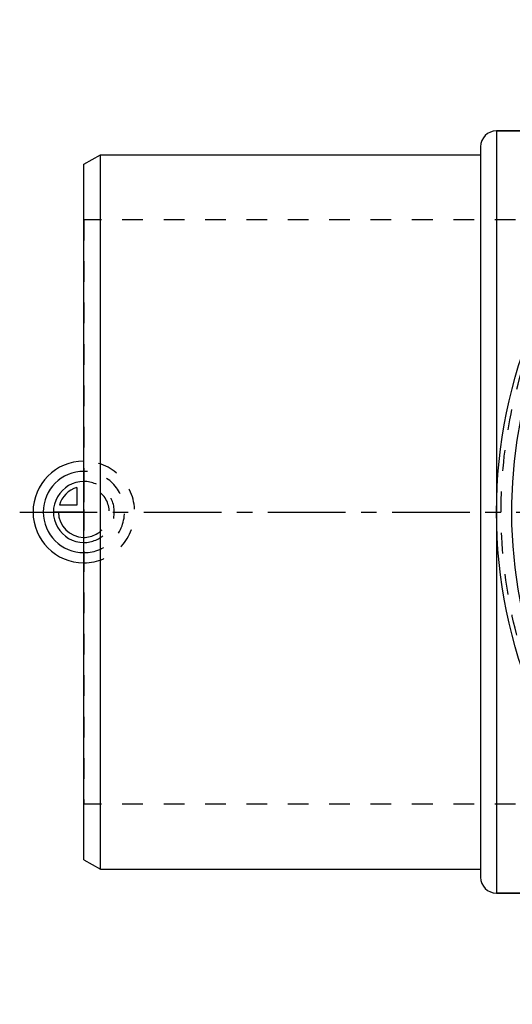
# Model space of a CAD drawing. Header units: millimetres. Extents: x 268 to 733, y 336 to 664.
# Tile 1 of 4: x 268 to 423, y 340 to 650. Entities that reach past the tile are written whole.
import ezdxf

# ---------------------------------------------------------------- set-up
doc = ezdxf.new("R2010")
doc.units = ezdxf.units.MM
doc.header["$LTSCALE"] = 65.185185
doc.linetypes.add('CENTER', pattern=[0.6, 0.375, -0.075, 0.075, -0.075])
doc.linetypes.add('HIDDEN', pattern=[0.2, 0.1, -0.1])
for name, color, linetype in [('FASEN', 7, 'CONTINUOUS'), ('KOERPER', 7, 'CONTINUOUS'), ('KONST.EL_MIT_GEO', 7, 'CONTINUOUS'), ('KURVEN', 7, 'CONTINUOUS'), ('L1', 7, 'CONTINUOUS')]:
    doc.layers.add(name, color=color, linetype=linetype)

msp = doc.modelspace()

# ---------------------------------------------------------------- linework, layer by layer
at = {"layer": 'FASEN', "color": 7, "linetype": 'Continuous'}
for p, q in [((288, 605), (293.2, 608)), ((293.2, 383), (293.2, 608)), ((288, 386), (288, 605)), ((288, 386), (293.2, 383))]:
    msp.add_line(p, q, dxfattribs=at)
at = {"layer": 'KOERPER', "color": 7, "linetype": 'Continuous'}
for p, q in [((474.91, 615.5), (418, 615.5)), ((474.91, 375.5), (418, 375.5))]:
    msp.add_line(p, q, dxfattribs=at)
at = {"layer": 'KONST.EL_MIT_GEO', "color": 7, "linetype": 'Continuous'}
for p, q in [((418, 615.5), (418, 375.5)), ((418, 615.5), (474.91, 615.5)), ((293.2, 608), (413, 608)), ((413, 610.5), (413, 380.5)), ((293.2, 383), (413, 383)), ((418, 375.5), (474.91, 375.5))]:
    msp.add_line(p, q, dxfattribs=at)
at = {"layer": 'KONST.EL_MIT_GEO', "color": 8, "linetype": 'HIDDEN'}
for p, q in [((288, 587.5), (288, 403.5)), ((528.26, 587.5), (288, 587.5)), ((528.26, 403.5), (288, 403.5))]:
    msp.add_line(p, q, dxfattribs=at)
at = {"layer": 'KONST.EL_MIT_GEO', "color": 7, "linetype": 'Continuous'}
msp.add_circle((573, 495.5), 155, dxfattribs=at)
at = {"layer": 'KONST.EL_MIT_GEO', "color": 8, "linetype": 'HIDDEN'}
msp.add_circle((573, 495.5), 153.54, dxfattribs=at)
at = {"layer": 'KONST.EL_MIT_GEO', "color": 7, "linetype": 'Continuous'}
for centre, radius, start, end in [((573, 495.5), 150.28, 108.6245, 71.3755), ((418, 610.5), 5, 90, 180), ((418, 380.5), 5, 180, 270)]:
    msp.add_arc(centre, radius, start, end, dxfattribs=at)
at = {"layer": 'KURVEN', "color": 40, "linetype": 'Continuous'}
for p, q in [((285.8, 503.19), (285.8, 497.7)), ((285.8, 497.7), (280.31, 497.7)), ((288, 495.5), (278.4, 495.5))]:
    msp.add_line(p, q, dxfattribs=at)
at = {"layer": 'KURVEN', "color": 8, "linetype": 'HIDDEN'}
msp.add_line((288, 505.1), (288, 495.5), dxfattribs=at)
at = {"layer": 'KURVEN', "color": 40, "linetype": 'Continuous'}
for radius, start, end in [(16, 90, 270), (12.8, 90, 270), (9.6, 90, 270.0001), (8, 105.962, 164.038), (8, 180, 269.1)]:
    msp.add_arc((288, 495.5), radius, start, end, dxfattribs=at)
at = {"layer": 'KURVEN', "color": 8, "linetype": 'HIDDEN'}
for radius, start in [(16, 270), (12.8, 270), (8, 269.1), (9.6, 270.0001)]:
    msp.add_arc((288, 495.5), radius, start, 90, dxfattribs=at)
at = {"layer": 'L1', "color": 2, "linetype": 'CENTER'}
msp.add_line((267.78, 495.5), (733, 495.5), dxfattribs=at)

doc.saveas('drawing.dxf')
